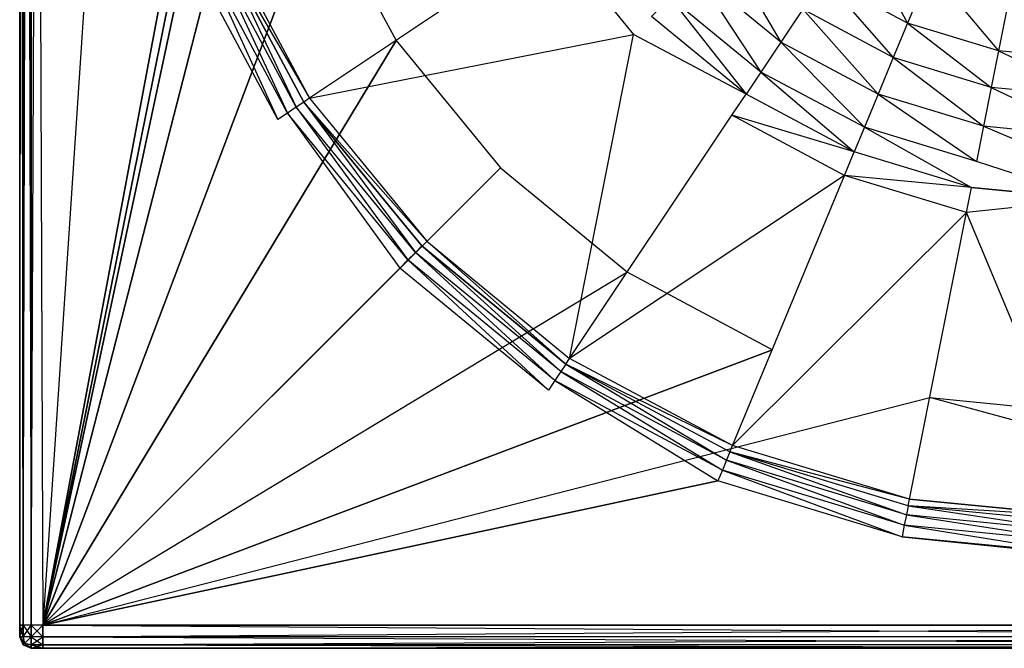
# Model space of a CAD drawing. Extents: x 0 to 0.6, y -0.5 to 0.
# Tile 1 of 7: x 0 to 0.17, y -0.5 to -0.392. Entities that reach past the tile are written whole.
import ezdxf

# ---------------------------------------------------------------- set-up
doc = ezdxf.new("R2010")
doc.units = 0
doc.layers.add('L0_WASHBASIN_N_3055_', color=7, linetype='CONTINUOUS')

msp = doc.modelspace()

# ---------------------------------------------------------------- linework, layer by layer
at = {"layer": 'L0_WASHBASIN_N_3055_', "color": 8}
for points, invisible_edges in [([(0, -0.004, 0.086977), (0, -0.496, 0.084977), (0, -0.496, 0.086977), (0, -0.004, 0.086977)], 13), ([(0, -0.496, 0.084977), (0, -0.004, 0.086977), (0, -0.004, 0.084977), (0, -0.496, 0.084977)], 10), ([(0, -0.004, 0.050977), (0.000586, -0.496, 0.049563), (0, -0.496, 0.050977), (0, -0.004, 0.050977)], 13), ([(0.000586, -0.496, 0.049563), (0, -0.004, 0.050977), (0.000586, -0.004, 0.049563), (0.000586, -0.496, 0.049563)], 10), ([(0, -0.004, 0.052977), (0, -0.496, 0.050977), (0, -0.496, 0.052977), (0, -0.004, 0.052977)], 13), ([(0, -0.496, 0.050977), (0, -0.004, 0.052977), (0, -0.004, 0.050977), (0, -0.496, 0.050977)], 10), ([(0.000586, -0.004, 0.088391), (0, -0.496, 0.086977), (0.000586, -0.496, 0.088391), (0.000586, -0.004, 0.088391)], 13), ([(0, -0.496, 0.086977), (0.000586, -0.004, 0.088391), (0, -0.004, 0.086977), (0, -0.496, 0.086977)], 10), ([(0, -0.004, 0.084977), (0, -0.496, 0.052977), (0, -0.496, 0.084977), (0, -0.004, 0.084977)], 13), ([(0, -0.496, 0.052977), (0, -0.004, 0.084977), (0, -0.004, 0.052977), (0, -0.496, 0.052977)], 10), ([(0.002, -0.004, 0.048977), (0.000586, -0.496, 0.049563), (0.000586, -0.004, 0.049563), (0.002, -0.004, 0.048977)], 13), ([(0.000586, -0.496, 0.049563), (0.002, -0.004, 0.048977), (0.002, -0.496, 0.048977), (0.000586, -0.496, 0.049563)], 10), ([(0.002, -0.496, 0.088977), (0.000586, -0.004, 0.088391), (0.000586, -0.496, 0.088391), (0.002, -0.496, 0.088977)], 13), ([(0.000586, -0.004, 0.088391), (0.002, -0.496, 0.088977), (0.002, -0.004, 0.088977), (0.000586, -0.004, 0.088391)], 10), ([(0.004, -0.004, 0.048977), (0.002, -0.496, 0.048977), (0.002, -0.004, 0.048977), (0.004, -0.004, 0.048977)], 13), ([(0.002, -0.496, 0.048977), (0.004, -0.004, 0.048977), (0.004, -0.496, 0.048977), (0.002, -0.496, 0.048977)], 10), ([(0.004, -0.496, 0.088977), (0.002, -0.004, 0.088977), (0.002, -0.496, 0.088977), (0.004, -0.496, 0.088977)], 13), ([(0.002, -0.004, 0.088977), (0.004, -0.496, 0.088977), (0.004, -0.004, 0.088977), (0.002, -0.004, 0.088977)], 10), ([(0.004, -0.004, 0.048977), (0.043258, -0.286796, 0.048978), (0.004, -0.496, 0.048977), (0.004, -0.004, 0.048977)], 13), ([(0.004, -0.496, 0.088977), (0.015981, -0.315, 0.088977), (0.004, -0.004, 0.088977), (0.004, -0.496, 0.088977)], 13), ([(0.004, -0.496, 0.048977), (0.043258, -0.286796, 0.048978), (0.040481, -0.315, 0.048978), (0.004, -0.496, 0.048977)], 10), ([(0.043258, -0.343204, 0.048978), (0.004, -0.496, 0.048977), (0.040481, -0.315, 0.048978), (0.043258, -0.343204, 0.048978)], 8), ([(0.015981, -0.315, 0.088977), (0.004, -0.496, 0.088977), (0.019228, -0.347974, 0.088977), (0.015981, -0.315, 0.088977)], 10), ([(0.051485, -0.370324, 0.048978), (0.004, -0.496, 0.048977), (0.043258, -0.343204, 0.048978), (0.051485, -0.370324, 0.048978)], 8), ([(0.019228, -0.347974, 0.088977), (0.004, -0.496, 0.088977), (0.028846, -0.379681, 0.088977), (0.019228, -0.347974, 0.088977)], 13), ([(0.064845, -0.395318, 0.048978), (0.004, -0.496, 0.048977), (0.051485, -0.370324, 0.048978), (0.064845, -0.395318, 0.048978)], 8), ([(0.15298, -0.392289), (0.144099, -0.376203), (0.138517, -0.384558), (0.15298, -0.392289)], 13), ([(0.144099, -0.376203), (0.15298, -0.392289), (0.156825, -0.383006), (0.144099, -0.376203)], 10), ([(0.046137, -0.407786, 0.088977), (0.032391, -0.378212, 0.088555), (0.030703, -0.378912, 0.088977), (0.046137, -0.407786, 0.088977)], 13), ([(0.047655, -0.40677, 0.088555), (0.03384, -0.37761, 0.087537), (0.032391, -0.378212, 0.088555), (0.047655, -0.40677, 0.088555)], 13), ([(0.032391, -0.378212, 0.088555), (0.046137, -0.407786, 0.088977), (0.047655, -0.40677, 0.088555), (0.032391, -0.378212, 0.088555)], 10), ([(0.03384, -0.37761, 0.087537), (0.049944, -0.405237, 0.085922), (0.034935, -0.377156, 0.085922), (0.03384, -0.37761, 0.087537)], 10), ([(0.049944, -0.405237, 0.085922), (0.03384, -0.37761, 0.087537), (0.048959, -0.405896, 0.087537), (0.049944, -0.405237, 0.085922)], 13), ([(0.03384, -0.37761, 0.087537), (0.047655, -0.40677, 0.088555), (0.048959, -0.405896, 0.087537), (0.03384, -0.37761, 0.087537)], 10), ([(0.091812, -0.377262, 0.018011), (0.034935, -0.377156, 0.085922), (0.049944, -0.405237, 0.085922), (0.091812, -0.377262, 0.018011)], 13), ([(0.049944, -0.405237, 0.085922), (0.10575, -0.394244, 0.018011), (0.091812, -0.377262, 0.018011), (0.049944, -0.405237, 0.085922)], 10), ([(0.108861, -0.391133, 0.012061), (0.091812, -0.377262, 0.018011), (0.10575, -0.394244, 0.018011), (0.108861, -0.391133, 0.012061)], 13), ([(0.028846, -0.379681, 0.088977), (0.004, -0.496, 0.088977), (0.044466, -0.408902, 0.088977), (0.028846, -0.379681, 0.088977)], 10), ([(0.044466, -0.408902, 0.088977), (0.030703, -0.378912, 0.088977), (0.028846, -0.379681, 0.088977), (0.044466, -0.408902, 0.088977)], 13), ([(0.030703, -0.378912, 0.088977), (0.044466, -0.408902, 0.088977), (0.046137, -0.407786, 0.088977), (0.030703, -0.378912, 0.088977)], 10), ([(0.131141, -0.395597, 0.003533), (0.12128, -0.378714, 0.000918), (0.116452, -0.383542, 0.003533), (0.131141, -0.395597, 0.003533)], 13), ([(0.12128, -0.378714, 0.000918), (0.131141, -0.395597, 0.003533), (0.134934, -0.38992, 0.000918), (0.12128, -0.378714, 0.000918)], 10), ([(0.168673, -0.39705), (0.156825, -0.383006), (0.15298, -0.392289), (0.168673, -0.39705)], 13), ([(0.156825, -0.383006), (0.168673, -0.39705), (0.170634, -0.387194), (0.156825, -0.383006)], 10), ([(0.127714, -0.400725, 0.007446), (0.116452, -0.383542, 0.003533), (0.112091, -0.387903, 0.007446), (0.127714, -0.400725, 0.007446)], 13), ([(0.116452, -0.383542, 0.003533), (0.127714, -0.400725, 0.007446), (0.131141, -0.395597, 0.003533), (0.116452, -0.383542, 0.003533)], 10), ([(0.150512, -0.398247, 0.000918), (0.138517, -0.384558), (0.134934, -0.38992, 0.000918), (0.150512, -0.398247, 0.000918)], 13), ([(0.138517, -0.384558), (0.150512, -0.398247, 0.000918), (0.15298, -0.392289), (0.138517, -0.384558)], 10), ([(0.125176, -0.404523, 0.012061), (0.112091, -0.387903, 0.007446), (0.108861, -0.391133, 0.012061), (0.125176, -0.404523, 0.012061)], 13), ([(0.112091, -0.387903, 0.007446), (0.125176, -0.404523, 0.012061), (0.127714, -0.400725, 0.007446), (0.112091, -0.387903, 0.007446)], 10), ([(0.185731, -0.39873), (0.170634, -0.387194), (0.168673, -0.39705), (0.185731, -0.39873)], 13), ([(0.147899, -0.404555, 0.003533), (0.134934, -0.38992, 0.000918), (0.131141, -0.395597, 0.003533), (0.147899, -0.404555, 0.003533)], 13), ([(0.134934, -0.38992, 0.000918), (0.147899, -0.404555, 0.003533), (0.150512, -0.398247, 0.000918), (0.134934, -0.38992, 0.000918)], 10), ([(0.10575, -0.394244, 0.018011), (0.125176, -0.404523, 0.012061), (0.108861, -0.391133, 0.012061), (0.10575, -0.394244, 0.018011)], 13), ([(0.167415, -0.403374, 0.000918), (0.15298, -0.392289), (0.150512, -0.398247, 0.000918), (0.167415, -0.403374, 0.000918)], 13), ([(0.15298, -0.392289), (0.167415, -0.403374, 0.000918), (0.168673, -0.39705), (0.15298, -0.392289)], 10), ([(0.10575, -0.394244, 0.018011), (0.049944, -0.405237, 0.085922), (0.070144, -0.42985, 0.085922), (0.10575, -0.394244, 0.018011)], 13), ([(0.094757, -0.45005, 0.085922), (0.10575, -0.394244, 0.018011), (0.070144, -0.42985, 0.085922), (0.094757, -0.45005, 0.085922)], 10), ([(0.10575, -0.394244, 0.018011), (0.094757, -0.45005, 0.085922), (0.122732, -0.408182, 0.018011), (0.10575, -0.394244, 0.018011)], 13), ([(0.125176, -0.404523, 0.012061), (0.10575, -0.394244, 0.018011), (0.122732, -0.408182, 0.018011), (0.125176, -0.404523, 0.012061)], 10), ([(0.082824, -0.417226, 0.048978), (0.004, -0.496, 0.048977), (0.064845, -0.395318, 0.048978), (0.082824, -0.417226, 0.048978)], 8), ([(0.145539, -0.410253, 0.007446), (0.131141, -0.395597, 0.003533), (0.127714, -0.400725, 0.007446), (0.145539, -0.410253, 0.007446)], 13), ([(0.131141, -0.395597, 0.003533), (0.145539, -0.410253, 0.007446), (0.147899, -0.404555, 0.003533), (0.131141, -0.395597, 0.003533)], 10), ([(0.166083, -0.410071, 0.003533), (0.150512, -0.398247, 0.000918), (0.147899, -0.404555, 0.003533), (0.166083, -0.410071, 0.003533)], 13), ([(0.150512, -0.398247, 0.000918), (0.166083, -0.410071, 0.003533), (0.167415, -0.403374, 0.000918), (0.150512, -0.398247, 0.000918)], 10), ([(0.185449, -0.40515, 0.000918), (0.168673, -0.39705), (0.167415, -0.403374, 0.000918), (0.185449, -0.40515, 0.000918)], 13), ([(0.168673, -0.39705), (0.185449, -0.40515, 0.000918), (0.185731, -0.39873), (0.168673, -0.39705)], 10), ([(0.143791, -0.414473, 0.012061), (0.127714, -0.400725, 0.007446), (0.125176, -0.404523, 0.012061), (0.143791, -0.414473, 0.012061)], 13), ([(0.127714, -0.400725, 0.007446), (0.143791, -0.414473, 0.012061), (0.145539, -0.410253, 0.007446), (0.127714, -0.400725, 0.007446)], 10), ([(0.18521, -0.411955, 0.003533), (0.167415, -0.403374, 0.000918), (0.166083, -0.410071, 0.003533), (0.18521, -0.411955, 0.003533)], 13), ([(0.167415, -0.403374, 0.000918), (0.18521, -0.411955, 0.003533), (0.185449, -0.40515, 0.000918), (0.167415, -0.403374, 0.000918)], 10), ([(0.048959, -0.405896, 0.087537), (0.070144, -0.42985, 0.085922), (0.049944, -0.405237, 0.085922), (0.048959, -0.405896, 0.087537)], 10), ([(0.122732, -0.408182, 0.018011), (0.143791, -0.414473, 0.012061), (0.125176, -0.404523, 0.012061), (0.122732, -0.408182, 0.018011)], 13), ([(0.16488, -0.41612, 0.007446), (0.147899, -0.404555, 0.003533), (0.145539, -0.410253, 0.007446), (0.16488, -0.41612, 0.007446)], 13), ([(0.147899, -0.404555, 0.003533), (0.16488, -0.41612, 0.007446), (0.166083, -0.410071, 0.003533), (0.147899, -0.404555, 0.003533)], 10), ([(0.066906, -0.433094, 0.088977), (0.047655, -0.40677, 0.088555), (0.046137, -0.407786, 0.088977), (0.066906, -0.433094, 0.088977)], 13), ([(0.068198, -0.431801, 0.088555), (0.048959, -0.405896, 0.087537), (0.047655, -0.40677, 0.088555), (0.068198, -0.431801, 0.088555)], 13), ([(0.047655, -0.40677, 0.088555), (0.066906, -0.433094, 0.088977), (0.068198, -0.431801, 0.088555), (0.047655, -0.40677, 0.088555)], 10), ([(0.070144, -0.42985, 0.085922), (0.048959, -0.405896, 0.087537), (0.069306, -0.430688, 0.087537), (0.070144, -0.42985, 0.085922)], 13), ([(0.048959, -0.405896, 0.087537), (0.068198, -0.431801, 0.088555), (0.069306, -0.430688, 0.087537), (0.048959, -0.405896, 0.087537)], 10), ([(0.065485, -0.434515, 0.088977), (0.046137, -0.407786, 0.088977), (0.044466, -0.408902, 0.088977), (0.065485, -0.434515, 0.088977)], 13), ([(0.046137, -0.407786, 0.088977), (0.065485, -0.434515, 0.088977), (0.066906, -0.433094, 0.088977), (0.046137, -0.407786, 0.088977)], 10), ([(0.094757, -0.45005, 0.085922), (0.142107, -0.418538, 0.018011), (0.122732, -0.408182, 0.018011), (0.094757, -0.45005, 0.085922)], 13), ([(0.143791, -0.414473, 0.012061), (0.122732, -0.408182, 0.018011), (0.142107, -0.418538, 0.018011), (0.143791, -0.414473, 0.012061)], 10), ([(0.044466, -0.408902, 0.088977), (0.004, -0.496, 0.088977), (0.065485, -0.434515, 0.088977), (0.044466, -0.408902, 0.088977)], 13), ([(0.163989, -0.4206, 0.012061), (0.145539, -0.410253, 0.007446), (0.143791, -0.414473, 0.012061), (0.163989, -0.4206, 0.012061)], 13), ([(0.145539, -0.410253, 0.007446), (0.163989, -0.4206, 0.012061), (0.16488, -0.41612, 0.007446), (0.145539, -0.410253, 0.007446)], 10), ([(0.18505, -0.418106, 0.007446), (0.166083, -0.410071, 0.003533), (0.16488, -0.41612, 0.007446), (0.18505, -0.418106, 0.007446)], 13), ([(0.166083, -0.410071, 0.003533), (0.18505, -0.418106, 0.007446), (0.18521, -0.411955, 0.003533), (0.166083, -0.410071, 0.003533)], 10), ([(0.142107, -0.418538, 0.018011), (0.163989, -0.4206, 0.012061), (0.143791, -0.414473, 0.012061), (0.142107, -0.418538, 0.018011)], 13), ([(0.104731, -0.435205, 0.048978), (0.004, -0.496, 0.048977), (0.082824, -0.417226, 0.048978), (0.104731, -0.435205, 0.048978)], 8), ([(0.184994, -0.422669, 0.012061), (0.16488, -0.41612, 0.007446), (0.163989, -0.4206, 0.012061), (0.184994, -0.422669, 0.012061)], 10), ([(0.16488, -0.41612, 0.007446), (0.184994, -0.422669, 0.012061), (0.18505, -0.418106, 0.007446), (0.16488, -0.41612, 0.007446)], 13), ([(0.142107, -0.418538, 0.018011), (0.094757, -0.45005, 0.085922), (0.122838, -0.465059, 0.085922), (0.142107, -0.418538, 0.018011)], 10), ([(0.122838, -0.465059, 0.085922), (0.163131, -0.424915, 0.018011), (0.142107, -0.418538, 0.018011), (0.122838, -0.465059, 0.085922)], 13), ([(0.163989, -0.4206, 0.012061), (0.142107, -0.418538, 0.018011), (0.163131, -0.424915, 0.018011), (0.163989, -0.4206, 0.012061)], 10), ([(0.163131, -0.424915, 0.018011), (0.184994, -0.422669, 0.012061), (0.163989, -0.4206, 0.012061), (0.163131, -0.424915, 0.018011)], 13), ([(0.184994, -0.422669, 0.012061), (0.163131, -0.424915, 0.018011), (0.184943, -0.42707, 0.018006), (0.184994, -0.422669, 0.012061)], 10), ([(0.163131, -0.424915, 0.018011), (0.122838, -0.465059, 0.085922), (0.153307, -0.474302, 0.085922), (0.163131, -0.424915, 0.018011)], 10), ([(0.185052, -0.477421, 0.085928), (0.163131, -0.424915, 0.018011), (0.153307, -0.474302, 0.085922), (0.185052, -0.477421, 0.085928)], 10), ([(0.163131, -0.424915, 0.018011), (0.185052, -0.477421, 0.085928), (0.184943, -0.42707, 0.018006), (0.163131, -0.424915, 0.018011)], 13), ([(0.093229, -0.452343, 0.088555), (0.069306, -0.430688, 0.087537), (0.068198, -0.431801, 0.088555), (0.093229, -0.452343, 0.088555)], 13), ([(0.094098, -0.451035, 0.087537), (0.070144, -0.42985, 0.085922), (0.069306, -0.430688, 0.087537), (0.094098, -0.451035, 0.087537)], 10), ([(0.069306, -0.430688, 0.087537), (0.093229, -0.452343, 0.088555), (0.094098, -0.451035, 0.087537), (0.069306, -0.430688, 0.087537)], 10), ([(0.070144, -0.42985, 0.085922), (0.094098, -0.451035, 0.087537), (0.094757, -0.45005, 0.085922), (0.070144, -0.42985, 0.085922)], 13), ([(0.092214, -0.453863, 0.088977), (0.068198, -0.431801, 0.088555), (0.066906, -0.433094, 0.088977), (0.092214, -0.453863, 0.088977)], 13), ([(0.068198, -0.431801, 0.088555), (0.092214, -0.453863, 0.088977), (0.093229, -0.452343, 0.088555), (0.068198, -0.431801, 0.088555)], 10), ([(0.091098, -0.455534, 0.088977), (0.066906, -0.433094, 0.088977), (0.065485, -0.434515, 0.088977), (0.091098, -0.455534, 0.088977)], 13), ([(0.066906, -0.433094, 0.088977), (0.091098, -0.455534, 0.088977), (0.092214, -0.453863, 0.088977), (0.066906, -0.433094, 0.088977)], 10), ([(0.065485, -0.434515, 0.088977), (0.004, -0.496, 0.088977), (0.091098, -0.455534, 0.088977), (0.065485, -0.434515, 0.088977)], 10), ([(0.129725, -0.448564, 0.048978), (0.004, -0.496, 0.048977), (0.104731, -0.435205, 0.048978), (0.129725, -0.448564, 0.048978)], 10), ([(0.156845, -0.456791, 0.048978), (0.004, -0.496, 0.048977), (0.129725, -0.448564, 0.048978), (0.156845, -0.456791, 0.048978)], 13), ([(0.121786, -0.467607, 0.088555), (0.094098, -0.451035, 0.087537), (0.093229, -0.452343, 0.088555), (0.121786, -0.467607, 0.088555)], 13), ([(0.094098, -0.451035, 0.087537), (0.122838, -0.465059, 0.085922), (0.094757, -0.45005, 0.085922), (0.094098, -0.451035, 0.087537)], 13), ([(0.122838, -0.465059, 0.085922), (0.094098, -0.451035, 0.087537), (0.122384, -0.466154, 0.087537), (0.122838, -0.465059, 0.085922)], 10), ([(0.094098, -0.451035, 0.087537), (0.121786, -0.467607, 0.088555), (0.122384, -0.466154, 0.087537), (0.094098, -0.451035, 0.087537)], 10), ([(0.121088, -0.469297, 0.088977), (0.093229, -0.452343, 0.088555), (0.092214, -0.453863, 0.088977), (0.121088, -0.469297, 0.088977)], 13), ([(0.093229, -0.452343, 0.088555), (0.121088, -0.469297, 0.088977), (0.121786, -0.467607, 0.088555), (0.093229, -0.452343, 0.088555)], 10), ([(0.120319, -0.471154, 0.088977), (0.092214, -0.453863, 0.088977), (0.091098, -0.455534, 0.088977), (0.120319, -0.471154, 0.088977)], 13), ([(0.092214, -0.453863, 0.088977), (0.120319, -0.471154, 0.088977), (0.121088, -0.469297, 0.088977), (0.092214, -0.453863, 0.088977)], 10), ([(0.091098, -0.455534, 0.088977), (0.004, -0.496, 0.088977), (0.120319, -0.471154, 0.088977), (0.091098, -0.455534, 0.088977)], 13), ([(0.004, -0.496, 0.048977), (0.156845, -0.456791, 0.048978), (0.3, -0.496, 0.048977), (0.004, -0.496, 0.048977)], 10), ([(0.3, -0.496, 0.048977), (0.156845, -0.456791, 0.048978), (0.184983, -0.459571, 0.048971), (0.3, -0.496, 0.048977)], 8), ([(0.152773, -0.477007, 0.088555), (0.122384, -0.466154, 0.087537), (0.121786, -0.467607, 0.088555), (0.152773, -0.477007, 0.088555)], 13), ([(0.122384, -0.466154, 0.087537), (0.153307, -0.474302, 0.085922), (0.122838, -0.465059, 0.085922), (0.122384, -0.466154, 0.087537)], 13), ([(0.153307, -0.474302, 0.085922), (0.122384, -0.466154, 0.087537), (0.153076, -0.475464, 0.087537), (0.153307, -0.474302, 0.085922)], 10), ([(0.122384, -0.466154, 0.087537), (0.152773, -0.477007, 0.088555), (0.153076, -0.475464, 0.087537), (0.122384, -0.466154, 0.087537)], 10), ([(0.152418, -0.478801, 0.088977), (0.121786, -0.467607, 0.088555), (0.121088, -0.469297, 0.088977), (0.152418, -0.478801, 0.088977)], 13), ([(0.121786, -0.467607, 0.088555), (0.152418, -0.478801, 0.088977), (0.152773, -0.477007, 0.088555), (0.121786, -0.467607, 0.088555)], 10), ([(0.152026, -0.480772, 0.088977), (0.121088, -0.469297, 0.088977), (0.120319, -0.471154, 0.088977), (0.152026, -0.480772, 0.088977)], 13), ([(0.121088, -0.469297, 0.088977), (0.152026, -0.480772, 0.088977), (0.152418, -0.478801, 0.088977), (0.121088, -0.469297, 0.088977)], 10), ([(0.120319, -0.471154, 0.088977), (0.004, -0.496, 0.088977), (0.152026, -0.480772, 0.088977), (0.120319, -0.471154, 0.088977)], 10), ([(0.153076, -0.475464, 0.087537), (0.185052, -0.477421, 0.085928), (0.153307, -0.474302, 0.085922), (0.153076, -0.475464, 0.087537)], 13), ([(0.18497, -0.480178, 0.088555), (0.153076, -0.475464, 0.087537), (0.152773, -0.477007, 0.088555), (0.18497, -0.480178, 0.088555)], 13), ([(0.185052, -0.477421, 0.085928), (0.153076, -0.475464, 0.087537), (0.184994, -0.478608, 0.087537), (0.185052, -0.477421, 0.085928)], 10), ([(0.153076, -0.475464, 0.087537), (0.18497, -0.480178, 0.088555), (0.184994, -0.478608, 0.087537), (0.153076, -0.475464, 0.087537)], 10), ([(0.184902, -0.482, 0.088977), (0.152773, -0.477007, 0.088555), (0.152418, -0.478801, 0.088977), (0.184902, -0.482, 0.088977)], 13), ([(0.152773, -0.477007, 0.088555), (0.184902, -0.482, 0.088977), (0.18497, -0.480178, 0.088555), (0.152773, -0.477007, 0.088555)], 10), ([(0.184804, -0.484, 0.088977), (0.152418, -0.478801, 0.088977), (0.152026, -0.480772, 0.088977), (0.184804, -0.484, 0.088977)], 13), ([(0.152418, -0.478801, 0.088977), (0.184804, -0.484, 0.088977), (0.184902, -0.482, 0.088977), (0.152418, -0.478801, 0.088977)], 10), ([(0.152026, -0.480772, 0.088977), (0.004, -0.496, 0.088977), (0.3, -0.496, 0.088977), (0.152026, -0.480772, 0.088977)], 13), ([(0.152026, -0.480772, 0.088977), (0.3, -0.496, 0.088977), (0.184804, -0.484, 0.088977), (0.152026, -0.480772, 0.088977)], 10), ([(0, -0.496, 0.052977), (0, -0.498, 0.050977), (0, -0.498, 0.052977), (0, -0.496, 0.052977)], 13), ([(0, -0.498, 0.050977), (0, -0.496, 0.052977), (0, -0.496, 0.050977), (0, -0.498, 0.050977)], 10), ([(0, -0.496, 0.086977), (0, -0.498, 0.084977), (0, -0.498, 0.086977), (0, -0.496, 0.086977)], 13), ([(0, -0.498, 0.084977), (0, -0.496, 0.086977), (0, -0.496, 0.084977), (0, -0.498, 0.084977)], 10), ([(0, -0.496, 0.050977), (0.000586, -0.498, 0.049563), (0, -0.498, 0.050977), (0, -0.496, 0.050977)], 13), ([(0.000586, -0.498, 0.049563), (0, -0.496, 0.050977), (0.000586, -0.496, 0.049563), (0.000586, -0.498, 0.049563)], 10), ([(0.000586, -0.496, 0.088391), (0, -0.498, 0.086977), (0.000586, -0.498, 0.088391), (0.000586, -0.496, 0.088391)], 13), ([(0, -0.498, 0.086977), (0.000586, -0.496, 0.088391), (0, -0.496, 0.086977), (0, -0.498, 0.086977)], 10), ([(0, -0.496, 0.084977), (0, -0.498, 0.052977), (0, -0.498, 0.084977), (0, -0.496, 0.084977)], 13), ([(0, -0.498, 0.052977), (0, -0.496, 0.084977), (0, -0.496, 0.052977), (0, -0.498, 0.052977)], 10), ([(0.002, -0.496, 0.048977), (0.000586, -0.498, 0.049563), (0.000586, -0.496, 0.049563), (0.002, -0.496, 0.048977)], 13), ([(0.000586, -0.498, 0.049563), (0.002, -0.496, 0.048977), (0.002, -0.498, 0.048977), (0.000586, -0.498, 0.049563)], 10), ([(0.002, -0.498, 0.088977), (0.000586, -0.496, 0.088391), (0.000586, -0.498, 0.088391), (0.002, -0.498, 0.088977)], 13), ([(0.000586, -0.496, 0.088391), (0.002, -0.498, 0.088977), (0.002, -0.496, 0.088977), (0.000586, -0.496, 0.088391)], 10), ([(0.004, -0.498, 0.088977), (0.002, -0.496, 0.088977), (0.002, -0.498, 0.088977), (0.004, -0.498, 0.088977)], 13), ([(0.002, -0.496, 0.088977), (0.004, -0.498, 0.088977), (0.004, -0.496, 0.088977), (0.002, -0.496, 0.088977)], 10), ([(0.004, -0.496, 0.048977), (0.002, -0.498, 0.048977), (0.002, -0.496, 0.048977), (0.004, -0.496, 0.048977)], 13), ([(0.002, -0.498, 0.048977), (0.004, -0.496, 0.048977), (0.004, -0.498, 0.048977), (0.002, -0.498, 0.048977)], 10), ([(0.3, -0.498, 0.088977), (0.004, -0.496, 0.088977), (0.004, -0.498, 0.088977), (0.3, -0.498, 0.088977)], 13), ([(0.004, -0.496, 0.088977), (0.3, -0.498, 0.088977), (0.3, -0.496, 0.088977), (0.004, -0.496, 0.088977)], 10), ([(0.3, -0.496, 0.048977), (0.004, -0.498, 0.048977), (0.004, -0.496, 0.048977), (0.3, -0.496, 0.048977)], 13), ([(0.004, -0.498, 0.048977), (0.3, -0.496, 0.048977), (0.3, -0.498, 0.048977), (0.004, -0.498, 0.048977)], 10), ([(0, -0.498, 0.052977), (0.000586, -0.499414, 0.050977), (0.000586, -0.499414, 0.052977), (0, -0.498, 0.052977)], 13), ([(0.000586, -0.499414, 0.050977), (0, -0.498, 0.052977), (0, -0.498, 0.050977), (0.000586, -0.499414, 0.050977)], 10), ([(0, -0.498, 0.086977), (0.000586, -0.499414, 0.084977), (0.000586, -0.499414, 0.086977), (0, -0.498, 0.086977)], 13), ([(0.000586, -0.499414, 0.084977), (0, -0.498, 0.086977), (0, -0.498, 0.084977), (0.000586, -0.499414, 0.084977)], 10), ([(0, -0.498, 0.084977), (0.000586, -0.499414, 0.052977), (0.000586, -0.499414, 0.084977), (0, -0.498, 0.084977)], 13), ([(0.000586, -0.499414, 0.052977), (0, -0.498, 0.084977), (0, -0.498, 0.052977), (0.000586, -0.499414, 0.052977)], 10), ([(0.000586, -0.498, 0.049563), (0.000845, -0.499155, 0.049822), (0, -0.498, 0.050977), (0.000586, -0.498, 0.049563)], 12), ([(0, -0.498, 0.050977), (0.000845, -0.499155, 0.049822), (0.000586, -0.499414, 0.050977), (0, -0.498, 0.050977)], 12), ([(0, -0.498, 0.086977), (0.000586, -0.499414, 0.086977), (0.000845, -0.499155, 0.088132), (0, -0.498, 0.086977)], 12), ([(0, -0.498, 0.086977), (0.000845, -0.499155, 0.088132), (0.000586, -0.498, 0.088391), (0, -0.498, 0.086977)], 12), ([(0.002, -0.498, 0.048977), (0.000845, -0.499155, 0.049822), (0.000586, -0.498, 0.049563), (0.002, -0.498, 0.048977)], 12), ([(0.002, -0.498, 0.088977), (0.000586, -0.498, 0.088391), (0.000845, -0.499155, 0.088132), (0.002, -0.498, 0.088977)], 12), ([(0.002, -0.499414, 0.049563), (0.000845, -0.499155, 0.049822), (0.002, -0.498, 0.048977), (0.002, -0.499414, 0.049563)], 12), ([(0.002, -0.498, 0.088977), (0.000845, -0.499155, 0.088132), (0.002, -0.499414, 0.088391), (0.002, -0.498, 0.088977)], 12), ([(0.004, -0.498, 0.048977), (0.002, -0.499414, 0.049563), (0.002, -0.498, 0.048977), (0.004, -0.498, 0.048977)], 13), ([(0.002, -0.499414, 0.049563), (0.004, -0.498, 0.048977), (0.004, -0.499414, 0.049563), (0.002, -0.499414, 0.049563)], 10), ([(0.004, -0.499414, 0.088391), (0.002, -0.498, 0.088977), (0.002, -0.499414, 0.088391), (0.004, -0.499414, 0.088391)], 13), ([(0.002, -0.498, 0.088977), (0.004, -0.499414, 0.088391), (0.004, -0.498, 0.088977), (0.002, -0.498, 0.088977)], 10), ([(0.3, -0.498, 0.048977), (0.004, -0.499414, 0.049563), (0.004, -0.498, 0.048977), (0.3, -0.498, 0.048977)], 13), ([(0.004, -0.499414, 0.049563), (0.3, -0.498, 0.048977), (0.3, -0.499414, 0.049563), (0.004, -0.499414, 0.049563)], 10), ([(0.3, -0.499414, 0.088391), (0.004, -0.498, 0.088977), (0.004, -0.499414, 0.088391), (0.3, -0.499414, 0.088391)], 13), ([(0.004, -0.498, 0.088977), (0.3, -0.499414, 0.088391), (0.3, -0.498, 0.088977), (0.004, -0.498, 0.088977)], 10), ([(0.000586, -0.499414, 0.050977), (0.000845, -0.499155, 0.049822), (0.002, -0.5, 0.050977), (0.000586, -0.499414, 0.050977)], 12), ([(0.000845, -0.499155, 0.088132), (0.000586, -0.499414, 0.086977), (0.002, -0.5, 0.086977), (0.000845, -0.499155, 0.088132)], 12), ([(0.002, -0.5, 0.052977), (0.000586, -0.499414, 0.050977), (0.002, -0.5, 0.050977), (0.002, -0.5, 0.052977)], 13), ([(0.000586, -0.499414, 0.050977), (0.002, -0.5, 0.052977), (0.000586, -0.499414, 0.052977), (0.000586, -0.499414, 0.050977)], 10), ([(0.002, -0.5, 0.086977), (0.000586, -0.499414, 0.084977), (0.002, -0.5, 0.084977), (0.002, -0.5, 0.086977)], 13), ([(0.000586, -0.499414, 0.084977), (0.002, -0.5, 0.086977), (0.000586, -0.499414, 0.086977), (0.000586, -0.499414, 0.084977)], 10), ([(0.002, -0.5, 0.084977), (0.000586, -0.499414, 0.052977), (0.002, -0.5, 0.052977), (0.002, -0.5, 0.084977)], 13), ([(0.000586, -0.499414, 0.052977), (0.002, -0.5, 0.084977), (0.000586, -0.499414, 0.084977), (0.000586, -0.499414, 0.052977)], 10), ([(0.002, -0.5, 0.050977), (0.000845, -0.499155, 0.049822), (0.002, -0.499414, 0.049563), (0.002, -0.5, 0.050977)], 12), ([(0.002, -0.499414, 0.088391), (0.000845, -0.499155, 0.088132), (0.002, -0.5, 0.086977), (0.002, -0.499414, 0.088391)], 12), ([(0.004, -0.5, 0.050977), (0.002, -0.499414, 0.049563), (0.004, -0.499414, 0.049563), (0.004, -0.5, 0.050977)], 13), ([(0.002, -0.499414, 0.049563), (0.004, -0.5, 0.050977), (0.002, -0.5, 0.050977), (0.002, -0.499414, 0.049563)], 10), ([(0.004, -0.499414, 0.088391), (0.002, -0.5, 0.086977), (0.004, -0.5, 0.086977), (0.004, -0.499414, 0.088391)], 13), ([(0.002, -0.5, 0.086977), (0.004, -0.499414, 0.088391), (0.002, -0.499414, 0.088391), (0.002, -0.5, 0.086977)], 10), ([(0.004, -0.5, 0.084977), (0.002, -0.5, 0.086977), (0.002, -0.5, 0.084977), (0.004, -0.5, 0.084977)], 13), ([(0.002, -0.5, 0.086977), (0.004, -0.5, 0.084977), (0.004, -0.5, 0.086977), (0.002, -0.5, 0.086977)], 10), ([(0.004, -0.5, 0.052977), (0.002, -0.5, 0.084977), (0.002, -0.5, 0.052977), (0.004, -0.5, 0.052977)], 13), ([(0.002, -0.5, 0.084977), (0.004, -0.5, 0.052977), (0.004, -0.5, 0.084977), (0.002, -0.5, 0.084977)], 10), ([(0.004, -0.5, 0.052977), (0.002, -0.5, 0.050977), (0.004, -0.5, 0.050977), (0.004, -0.5, 0.052977)], 13), ([(0.002, -0.5, 0.050977), (0.004, -0.5, 0.052977), (0.002, -0.5, 0.052977), (0.002, -0.5, 0.050977)], 10), ([(0.3, -0.499414, 0.049563), (0.004, -0.5, 0.050977), (0.004, -0.499414, 0.049563), (0.3, -0.499414, 0.049563)], 13), ([(0.004, -0.5, 0.050977), (0.3, -0.499414, 0.049563), (0.3, -0.5, 0.050977), (0.004, -0.5, 0.050977)], 10), ([(0.3, -0.5, 0.086977), (0.004, -0.499414, 0.088391), (0.004, -0.5, 0.086977), (0.3, -0.5, 0.086977)], 13), ([(0.004, -0.499414, 0.088391), (0.3, -0.5, 0.086977), (0.3, -0.499414, 0.088391), (0.004, -0.499414, 0.088391)], 10), ([(0.3, -0.5, 0.050977), (0.004, -0.5, 0.052977), (0.004, -0.5, 0.050977), (0.3, -0.5, 0.050977)], 13), ([(0.004, -0.5, 0.052977), (0.3, -0.5, 0.050977), (0.3, -0.5, 0.052977), (0.004, -0.5, 0.052977)], 10), ([(0.3, -0.5, 0.084977), (0.004, -0.5, 0.086977), (0.004, -0.5, 0.084977), (0.3, -0.5, 0.084977)], 13), ([(0.004, -0.5, 0.086977), (0.3, -0.5, 0.084977), (0.3, -0.5, 0.086977), (0.004, -0.5, 0.086977)], 10), ([(0.3, -0.5, 0.052977), (0.004, -0.5, 0.084977), (0.004, -0.5, 0.052977), (0.3, -0.5, 0.052977)], 13), ([(0.004, -0.5, 0.084977), (0.3, -0.5, 0.052977), (0.3, -0.5, 0.084977), (0.004, -0.5, 0.084977)], 10)]:
    msp.add_3dface(points, dxfattribs=dict(at, invisible_edges=invisible_edges))

doc.saveas('drawing.dxf')
